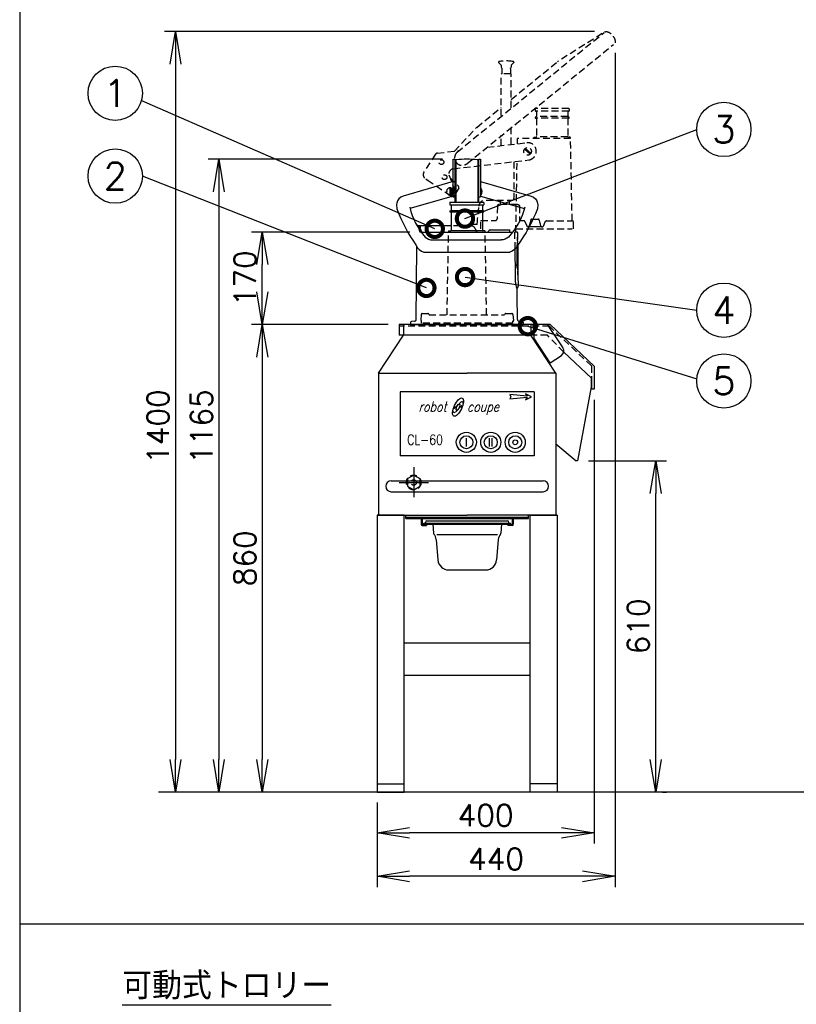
# Model space of a CAD drawing. Extents: x 460 to 8195, y 0 to 5507.
# Tile 5 of 30: x 460 to 1890, y 2756 to 4569. Entities that reach past the tile are written whole.
import ezdxf
from ezdxf.enums import TextEntityAlignment as Align

# ---------------------------------------------------------------- set-up
doc = ezdxf.new("R2010")
doc.units = 0
doc.header["$LTSCALE"] = 2
doc.header["$PDMODE"] = 3
doc.linetypes.add('CENTER', pattern=[50.8, 31.75, -6.35, 6.35, -6.35])
doc.linetypes.add('HIDDEN', pattern=[9.525, 6.35, -3.175])
doc.layers.get('0').update_dxf_attribs({"linetype": 'CONTINUOUS'})
doc.layers.get('DEFPOINTS').update_dxf_attribs({"linetype": 'CONTINUOUS'})
for name, color, linetype in [('DANMEN', 7, 'CONTINUOUS'), ('SIYOU', 7, 'CONTINUOUS'), ('SUNPOU', 7, 'CONTINUOUS'), ('WAKU', 7, 'CONTINUOUS')]:
    doc.layers.add(name, color=color, linetype=linetype)
doc.styles.add('BIKAN2', font='simplex', dxfattribs={"width": 0.8, "bigfont": 'extfont.shx'})
doc.styles.get("Standard").update_dxf_attribs({"font": 'romans.shx', "bigfont": 'extfont.shx'})
doc.dimstyles.get("Standard").update_dxf_attribs({"dimscale": 20, "dimtxt": 2, "dimasz": 3, "dimexe": 1, "dimexo": 1, "dimgap": 0.6, "dimtad": 3, "dimdec": 0, "dimzin": 0, "dimdsep": 46, "dimtxsty": 'STANDARD', "dimblk1": 'OPEN', "dimblk2": 'OPEN', "dimsah": 1, "dimcen": 1.5, "dimadec": 0, "dimazin": 0, "dimtfac": 1, "dimtdec": 0, "dimtmove": 0, "dimatfit": 0, "dimldrblk": 'DOTSMALL', "dimfxl": 1, "dimtvp": 1, "dimtolj": 1, "dimtzin": 0, "dimarcsym": 0})

# ---------------------------------------------------------------- blocks, each defined once
blk = doc.blocks.new('_OPEN')
at = {"color": 0, "linetype": 'ByBlock'}
for p, q in [((-1, 0.167), (0, 0)), ((0, 0), (-1, -0.167)), ((0, 0), (-1, 0))]:
    blk.add_line(p, q, dxfattribs=at)
blk = doc.blocks.new('*D4')
at = {"layer": 'DEFPOINTS', "color": 0}
for p in [(1487.7, 3756.9), (1631.5, 3756.9), (1624.2, 3146.9)]:
    blk.add_point(p, dxfattribs=at)
at = {"layer": 'SUNPOU', "color": 0, "lineweight": -2}
for p, q in [((1507.7, 3756.9), (1651.5, 3756.9)), ((1631.5, 3206.9), (1631.5, 3696.9)), ((1644.2, 3146.9), (1651.5, 3146.9))]:
    blk.add_line(p, q, dxfattribs=at)
at = {"layer": 'SUNPOU', "color": 0, "lineweight": -2, "xscale": 60, "yscale": 60, "zscale": 60}
for p, rotation in [((1631.5, 3756.9), 90), ((1631.5, 3146.9), 270)]:
    blk.add_blockref('_OPEN', p, dxfattribs=dict(at, rotation=rotation))
at = {"layer": 'SUNPOU', "color": 0, "insert": (1599.5, 3451.9), "char_height": 40, "attachment_point": 5, "rotation": 90}
blk.add_mtext('\\A1;610', dxfattribs=at)
blk = doc.blocks.new('_DotSmall')
at = {"color": 0, "linetype": 'ByBlock', "const_width": 0.5}
blk.add_lwpolyline([(-0.0625, 0, 1), (0.0625, 0, 1)], format="xyb", close=True, dxfattribs=at)
blk = doc.blocks.new('*D20')
at = {"layer": 'DEFPOINTS', "color": 0}
for p in [(906.9, 4177.9), (1198.6, 4177.9), (1158.9, 4007.9)]:
    blk.add_point(p, dxfattribs=at)
at = {"layer": 'SUNPOU', "color": 0, "lineweight": -2}
for p, q in [((1178.6, 4177.9), (886.9, 4177.9)), ((906.9, 4067.9), (906.9, 4117.9)), ((1138.9, 4007.9), (886.9, 4007.9))]:
    blk.add_line(p, q, dxfattribs=at)
at = {"layer": 'SUNPOU', "color": 0, "lineweight": -2, "xscale": 60, "yscale": 60, "zscale": 60}
for p, rotation in [((906.9, 4177.9), 90), ((906.9, 4007.9), 270)]:
    blk.add_blockref('_OPEN', p, dxfattribs=dict(at, rotation=rotation))
at = {"layer": 'SUNPOU', "color": 0, "insert": (874.9, 4092.9), "char_height": 40, "attachment_point": 5, "rotation": 90}
blk.add_mtext('\\A1;170', dxfattribs=at)
blk = doc.blocks.new('*D21')
at = {"layer": 'DEFPOINTS', "color": 0}
for p in [(1556.7, 4527.6), (1118.2, 3146.9), (1118.2, 2992)]:
    blk.add_point(p, dxfattribs=at)
at = {"layer": 'SUNPOU', "color": 0, "lineweight": -2}
for p, q in [((1556.7, 4507.6), (1556.7, 2972)), ((1118.2, 3126.9), (1118.2, 2972)), ((1496.7, 2992), (1178.2, 2992))]:
    blk.add_line(p, q, dxfattribs=at)
at = {"layer": 'SUNPOU', "color": 0, "lineweight": -2, "xscale": 60, "yscale": 60, "zscale": 60, "rotation": 180}
blk.add_blockref('_OPEN', (1118.2, 2992), dxfattribs=at)
at = {"layer": 'SUNPOU', "color": 0, "lineweight": -2, "xscale": 60, "yscale": 60, "zscale": 60}
blk.add_blockref('_OPEN', (1556.7, 2992), dxfattribs=at)
at = {"layer": 'SUNPOU', "color": 0, "insert": (1337.5, 3024), "char_height": 40, "attachment_point": 5}
blk.add_mtext('\\A1;440', dxfattribs=at)
blk = doc.blocks.new('*D22')
at = {"layer": 'DEFPOINTS', "color": 0}
for p in [(1158.9, 4007.9), (906.9, 3146.9), (1118.2, 3146.9)]:
    blk.add_point(p, dxfattribs=at)
at = {"layer": 'SUNPOU', "color": 0, "lineweight": -2}
for p, q in [((1138.9, 4007.9), (886.9, 4007.9)), ((906.9, 3947.9), (906.9, 3206.9)), ((1098.2, 3146.9), (886.9, 3146.9))]:
    blk.add_line(p, q, dxfattribs=at)
at = {"layer": 'SUNPOU', "color": 0, "lineweight": -2, "xscale": 60, "yscale": 60, "zscale": 60}
for p, rotation in [((906.9, 4007.9), 90), ((906.9, 3146.9), 270)]:
    blk.add_blockref('_OPEN', p, dxfattribs=dict(at, rotation=rotation))
at = {"layer": 'SUNPOU', "color": 0, "insert": (874.9, 3577.4), "char_height": 40, "attachment_point": 5, "rotation": 90}
blk.add_mtext('\\A1;860', dxfattribs=at)
blk = doc.blocks.new('*D17')
at = {"layer": 'DEFPOINTS', "color": 0}
for p in [(1258.6, 4311.9), (826.9, 3146.9), (1118.2, 3146.9)]:
    blk.add_point(p, dxfattribs=at)
at = {"layer": 'SUNPOU', "color": 0, "lineweight": -2}
for p, q in [((1238.6, 4311.9), (806.9, 4311.9)), ((826.9, 4251.9), (826.9, 3206.9)), ((1098.2, 3146.9), (806.9, 3146.9))]:
    blk.add_line(p, q, dxfattribs=at)
at = {"layer": 'SUNPOU', "color": 0, "lineweight": -2, "xscale": 60, "yscale": 60, "zscale": 60}
for p, rotation in [((826.9, 4311.9), 90), ((826.9, 3146.9), 270)]:
    blk.add_blockref('_OPEN', p, dxfattribs=dict(at, rotation=rotation))
at = {"layer": 'SUNPOU', "color": 0, "insert": (794.9, 3819.9), "char_height": 40, "attachment_point": 5, "rotation": 90}
blk.add_mtext('\\A1;1165', dxfattribs=at)
blk = doc.blocks.new('*D36')
at = {"layer": 'DEFPOINTS', "color": 0}
for p in [(1517.9, 3888.9), (1118.2, 3147.8), (1118.2, 3072)]:
    blk.add_point(p, dxfattribs=at)
at = {"layer": 'SUNPOU', "color": 0, "lineweight": -2}
for p, q in [((1517.9, 3868.9), (1517.9, 3052)), ((1118.2, 3127.8), (1118.2, 3052)), ((1457.9, 3072), (1178.2, 3072))]:
    blk.add_line(p, q, dxfattribs=at)
at = {"layer": 'SUNPOU', "color": 0, "lineweight": -2, "xscale": 60, "yscale": 60, "zscale": 60, "rotation": 180}
blk.add_blockref('_OPEN', (1118.2, 3072), dxfattribs=at)
at = {"layer": 'SUNPOU', "color": 0, "lineweight": -2, "xscale": 60, "yscale": 60, "zscale": 60}
blk.add_blockref('_OPEN', (1517.9, 3072), dxfattribs=at)
at = {"layer": 'SUNPOU', "color": 0, "insert": (1318.1, 3104), "char_height": 40, "attachment_point": 5}
blk.add_mtext('\\A1;400', dxfattribs=at)
blk = doc.blocks.new('*D37')
at = {"layer": 'DEFPOINTS', "color": 0}
for p in [(1538.5, 4546.9), (746.9, 3146.9), (903.1, 3146.9)]:
    blk.add_point(p, dxfattribs=at)
at = {"layer": 'SUNPOU', "color": 0, "lineweight": -2}
for p, q in [((1518.5, 4546.9), (726.9, 4546.9)), ((746.9, 4486.9), (746.9, 3206.9)), ((883.1, 3146.9), (726.9, 3146.9))]:
    blk.add_line(p, q, dxfattribs=at)
at = {"layer": 'SUNPOU', "color": 0, "lineweight": -2, "xscale": 60, "yscale": 60, "zscale": 60}
for p, rotation in [((746.9, 4546.9), 90), ((746.9, 3146.9), 270)]:
    blk.add_blockref('_OPEN', p, dxfattribs=dict(at, rotation=rotation))
at = {"layer": 'SUNPOU', "color": 0, "insert": (714.9, 3819.9), "char_height": 40, "attachment_point": 5, "rotation": 90}
blk.add_mtext('\\A1;1400', dxfattribs=at)

msp = doc.modelspace()

# ---------------------------------------------------------------- linework, layer by layer
at = {"color": 2}
for p, q in [((1258.6, 4311.9), (1261.6, 4311.9)), ((1258.6, 4242.8), (1258.6, 4311.9)), ((1261.6, 4311.9), (1261.6, 4232.9)), ((1263.1, 4310.3), (1263.1, 4232.9)), ((1304.1, 4310.3), (1304.1, 4232.9)), ((1305.6, 4311.9), (1308.6, 4311.9)), ((1305.6, 4232.9), (1305.6, 4311.9)), ((1308.6, 4311.9), (1308.6, 4242.8)), ((1258.6, 4244.2), (1178.6, 4221.3)), ((1257.6, 4259.1), (1258.6, 4259.1)), ((1257.6, 4245.8), (1257.6, 4259.1)), ((1257.6, 4245.8), (1258.6, 4245.8)), ((1258.6, 4242.8), (1261.6, 4242.8)), ((1305.6, 4242.8), (1308.6, 4242.8)), ((1309.6, 4259.1), (1308.6, 4259.1)), ((1309.6, 4245.8), (1308.6, 4245.8)), ((1308.6, 4244.2), (1389.9, 4221.3)), ((1309.6, 4245.8), (1309.6, 4259.1)), ((1252.1, 4231.9), (1252.1, 4228.9)), ((1253.1, 4232.9), (1314.1, 4232.9)), ((1253.1, 4227.9), (1314.1, 4227.9)), ((1254.6, 4227.9), (1254.6, 4217.9)), ((1312.6, 4227.9), (1312.6, 4217.9)), ((1315.1, 4231.9), (1315.1, 4228.9)), ((1253.1, 4216.9), (1253.6, 4216.9)), ((1253.1, 4214.9), (1314.1, 4214.9)), ((1254.6, 4217.9), (1312.6, 4217.9)), ((1254.6, 4214.9), (1254.6, 4180.9)), ((1312.6, 4214.9), (1312.6, 4180.9)), ((1314.1, 4216.9), (1313.6, 4216.9)), ((1194.5, 4189.9), (1197.5, 4189.9)), ((1195.3, 4188.2), (1196.6, 4188.2)), ((1196.8, 4188.5), (1196.6, 4189.2)), ((1196.9, 4188), (1196.8, 4188.5)), ((1196.9, 4188), (1196.9, 4188)), ((1197.7, 4187.9), (1197.6, 4185.5)), ((1254.6, 4189.4), (1197.7, 4189.4)), ((1197.7, 4189.4), (1197.7, 4187.9)), ((1200.9, 4177.9), (1366.4, 4177.9)), ((1250.6, 4179.9), (1253.6, 4179.9)), ((1250.6, 4177.9), (1317.6, 4177.9)), ((1254.6, 4180.9), (1312.6, 4180.9)), ((1316.6, 4179.9), (1313.6, 4179.9)), ((1323.7, 4177.9), (1323.7, 4179.5)), ((1326.3, 4181.9), (1362, 4181.9)), ((1363, 4177.9), (1363, 4180.9)), ((1220.1, 4163.4), (1347.1, 4163.4)), ((1377.2, 4154.1), (1377.2, 4154)), ((1377.2, 4154), (1377.6, 4115.9)), ((1190.3, 4017.1), (1191.7, 4150.8)), ((1204.4, 4141.2), (1362.8, 4141.2)), ((1373, 4100.7), (1372.5, 4146.7)), ((1375.4, 4150.6), (1375.7, 4129.3)), ((1375.7, 4129.3), (1375.8, 4118.5)), ((1377.6, 4115.9), (1377.8, 4088.8)), ((1373.1, 4085.8), (1373, 4100.7)), ((1376.3, 4111.8), (1377.2, 4106)), ((1377.5, 4104), (1377.2, 4106)), ((1377.7, 4099.4), (1377.9, 4078.3)), ((1374.9, 4074.9), (1376.6, 4074.9)), ((1376.4, 4061.4), (1376.3, 4074.9)), ((1376.9, 4017.1), (1376.4, 4061.4)), ((1377.2, 4075.2), (1377.5, 4075.7)), ((1158.9, 4007.9), (1158.9, 3987.9)), ((1436.9, 4007.9), (1158.9, 4007.9)), ((1166.7, 4007.9), (1166.7, 3987.9)), ((1179.9, 4011.5), (1179.8, 4007.9)), ((1179.8, 4007.9), (1387.4, 4007.9)), ((1186.9, 4013.6), (1181.8, 4013.5)), ((1380.3, 4013.6), (1385.3, 4013.5)), ((1387.3, 4011.5), (1387.4, 4007.9)), ((1401.7, 4007.9), (1401.7, 3987.9)), ((1406.7, 4007.9), (1406.7, 3982.9)), ((1407, 3987.9), (1407, 4007.9)), ((1460.7, 3964.5), (1432.2, 4007.9)), ((1517.9, 3930.9), (1436.9, 4007.9)), ((1120.7, 3917.9), (1166.7, 3987.9)), ((1407, 3987.9), (1158.9, 3987.9)), ((1406.7, 3987.9), (1284.2, 3987.9)), ((1447.7, 3917.9), (1401.7, 3987.9)), ((1409, 3987.9), (1407, 3987.9)), ((1436.9, 3937), (1406.7, 3982.9)), ((1512.9, 3909.1), (1462.1, 3957)), ((1436.9, 3937), (1457.8, 3950.7)), ((1120.7, 3917.9), (1120.7, 3656.9)), ((1120.7, 3917.9), (1284.2, 3917.9)), ((1447.7, 3917.9), (1284.2, 3917.9)), ((1447.7, 3917.9), (1447.7, 3656.9)), ((1517.9, 3930.9), (1517.9, 3888.9)), ((1512.7, 3908.7), (1512.7, 3893)), ((1512.9, 3909.1), (1512.9, 3888.9)), ((1160.7, 3883.9), (1160.7, 3765.9)), ((1407.7, 3883.9), (1160.7, 3883.9)), ((1391.8, 3880.3), (1394.8, 3875.6)), ((1402.8, 3874.8), (1391.8, 3880.3)), ((1407.7, 3883.9), (1407.7, 3765.9)), ((1512.7, 3893), (1487.7, 3756.9)), ((1517.9, 3888.9), (1512.9, 3888.9)), ((1261, 3853.6), (1272.3, 3864.9)), ((1272.3, 3864.9), (1272.4, 3865)), ((1394.8, 3875.6), (1362.8, 3878.8)), ((1362.8, 3878.8), (1364.8, 3874.8)), ((1364.8, 3874.8), (1362.8, 3870.8)), ((1362.8, 3870.8), (1394.8, 3874)), ((1391.8, 3869.3), (1402.8, 3874.8)), ((1394.8, 3874), (1391.8, 3869.3)), ((1262.4, 3846.4), (1273.8, 3857.8)), ((1262.4, 3846.4), (1262.4, 3846.4)), ((1282.7, 3783.2), (1282.7, 3798.7)), ((1325.3, 3783.2), (1325.3, 3798.7)), ((1330.2, 3783.2), (1330.2, 3798.7)), ((1447.7, 3787.9), (1484.7, 3756.9)), ((1407.7, 3765.9), (1160.7, 3765.9)), ((1487.7, 3756.9), (1484.7, 3756.9)), ((1144.2, 3719.9), (1424.2, 3719.9)), ((1144.2, 3699.9), (1424.2, 3699.9)), ((1168.2, 3656.9), (1118.2, 3656.9)), ((1118.2, 3656.9), (1284.2, 3656.9)), ((1118.2, 3656.9), (1118.2, 3146.9)), ((1168.2, 3146.9), (1168.2, 3656.9)), ((1171.2, 3650.9), (1171.2, 3656.9)), ((1171.2, 3652.9), (1397.2, 3652.9)), ((1171.2, 3650.9), (1397.2, 3650.9)), ((1199.2, 3650.9), (1199.2, 3639.9)), ((1201.2, 3650.9), (1201.2, 3640.4)), ((1207.2, 3641.9), (1207.2, 3643.4)), ((1210.2, 3646.4), (1358.2, 3646.4)), ((1450.2, 3656.9), (1284.2, 3656.9)), ((1361.2, 3641.9), (1361.2, 3643.4)), ((1367.2, 3650.9), (1367.2, 3640.4)), ((1369.2, 3650.9), (1369.2, 3639.9)), ((1397.2, 3650.9), (1397.2, 3656.9)), ((1400.2, 3656.9), (1450.2, 3656.9)), ((1400.2, 3146.9), (1400.2, 3656.9)), ((1450.2, 3656.9), (1450.2, 3146.9)), ((1201.2, 3637.9), (1209.2, 3637.9)), ((1201.7, 3639.9), (1366.7, 3639.9)), ((1204.2, 3639.9), (1204.2, 3641.9)), ((1204.2, 3641.9), (1364.2, 3641.9)), ((1209.2, 3639.9), (1209.2, 3637.9)), ((1221.2, 3639.9), (1222.1, 3623.7)), ((1347.2, 3639.9), (1346.4, 3623.7)), ((1359.2, 3639.9), (1359.2, 3637.9)), ((1367.2, 3637.9), (1359.2, 3637.9)), ((1364.2, 3639.9), (1364.2, 3641.9)), ((1227.2, 3611.7), (1230.3, 3574.3)), ((1228.5, 3620.9), (1340, 3620.9)), ((1341.3, 3611.7), (1338.2, 3574.3)), ((1250.2, 3555.9), (1318.3, 3555.9)), ((1168.2, 3421.9), (1400.2, 3421.9)), ((1168.2, 3361.9), (1400.2, 3361.9)), ((1118.2, 3161.9), (1168.2, 3161.9)), ((1450.2, 3161.9), (1400.2, 3161.9)), ((2684.2, 3146.9), (715.8, 3146.9)), ((1118.2, 3146.9), (1168.2, 3146.9)), ((1450.2, 3146.9), (1400.2, 3146.9))]:
    msp.add_line(p, q, dxfattribs=at)
for points in [[(1258.6, 4271), (1166.2, 4244.2, 0.294501), (1154.7, 4231.2, 0.107387), (1154.9, 4220.5, 0.068537), (1190.5, 4153.3, 0.249424), (1204.4, 4141.2)], [(1308.6, 4271), (1402.3, 4244.2, -0.294501), (1413.8, 4231.2, -0.107387), (1413.5, 4220.5, -0.067982), (1376.7, 4153.3, -0.249424), (1362.8, 4141.2)], [(1178.3, 4223.5, 0.122221), (1206.9, 4168.8, 0.184039), (1220.1, 4163.4, 0.184039)], [(1390.2, 4223.5, -0.121015), (1360.3, 4168.8, -0.184039), (1347.1, 4163.4, -0.184039)]]:
    msp.add_lwpolyline(points, format="xyb", dxfattribs=at)
for points in [[(1196.6, 4189.2), (1196.3, 4189.6), (1195.9, 4189.9), (1195.8, 4189.9)], [(1200.2, 4179), (1199.3, 4181), (1197.9, 4184.7), (1196.9, 4188)], [(1200.9, 4177.9), (1200.9, 4177.9), (1200.8, 4178)], [(1324.5, 4181), (1324.2, 4180.7), (1323.9, 4180.3), (1323.8, 4179.9), (1323.7, 4179.5)], [(1325.7, 4181.8), (1325.3, 4181.6), (1324.5, 4181)], [(1326.3, 4181.9), (1326.1, 4181.9), (1325.7, 4181.8)], [(1376.3, 4111.8), (1376.1, 4113.7), (1375.9, 4116.3), (1375.8, 4118.5)], [(1377.7, 4099.4), (1377.7, 4101.5), (1377.5, 4104)], [(1376.6, 4074.9), (1376.8, 4075), (1377.2, 4075.2)], [(1377.5, 4075.7), (1377.7, 4076.4), (1377.9, 4077.3), (1378, 4078.4)]]:
    msp.add_lwpolyline(points, dxfattribs=at)
for centre, radius in [((1282.7, 3790.9), 18.5), ((1327.7, 3790.9), 18.5), ((1372.7, 3790.9), 18.5), ((1282.7, 3790.9), 12), ((1327.7, 3790.9), 12), ((1372.7, 3790.9), 12), ((1372.7, 3790.9), 4.43)]:
    msp.add_circle(centre, radius, dxfattribs=at)
for centre, radius, start, end in [((1264.1, 4310.3), 1, 116.6166, 180), ((1283.6, 4034.7), 277.2, 85.874, 94.126), ((1303.1, 4310.3), 1, 360, 63.3834), ((1267.6, 4252.5), 12.1, 146.5255, 213.4745), ((1299.5, 4252.5), 12.1, 326.5255, 33.4745), ((1253.1, 4231.9), 1, 90, 180), ((1253.1, 4228.9), 1, 180, 270), ((1314.1, 4231.9), 1, 0, 90), ((1314.1, 4228.9), 1, 270, 0), ((1253.1, 4215.9), 1, 90, 180), ((1253.1, 4215.9), 1, 180, 270), ((1253.6, 4217.9), 1, 270, 0), ((1313.6, 4217.9), 1, 180, 270), ((1314.1, 4215.9), 1, 0, 90), ((1314.1, 4215.9), 1, 270, 0), ((1238.9, 4198.7), 43.6, 193.8668, 194.3759), ((1250.6, 4178.9), 1, 90, 180), ((1250.6, 4178.9), 1, 180, 270), ((1253.6, 4180.9), 1, 270, 0), ((1313.6, 4180.9), 1, 180, 270), ((1316.6, 4178.9), 1, 0, 90), ((1316.6, 4178.9), 1, 270, 0), ((1362, 4180.9), 1, 0, 90), ((1405.5, 4085.5), 32.3, 179.4404, 199.1222), ((1181.9, 4011.5), 2, 91.6579, 178.5), ((1186.8, 4017.1), 3.5, 271.6579, 359.35), ((1380.4, 4017.1), 3.5, 180.65, 268.3421), ((1385.3, 4011.5), 2, 1.5, 88.3421), ((1452.3, 3959), 10, 303.3106, 33.3106), ((1274.2, 3862.9), 2.77, 347.4061, 131.1095), ((1260.5, 3848.5), 2.77, 167.4061, 311.1095), ((1265.9, 3855.3), 5.82, 158.1927, 195.6994), ((1260.7, 3853.8), 0.369, 195.6994, 315), ((1274, 3857.6), 0.369, 15.7826, 135), ((1268.8, 3856.1), 5.82, 338.1927, 15.7826), ((1144.2, 3709.9), 10, 90, 270), ((1424.2, 3709.9), 10, 270, 90), ((1210.2, 3643.4), 3, 90, 180), ((1358.2, 3643.4), 3, 0, 90), ((1201.2, 3639.9), 2, 180, 270), ((1201.7, 3640.4), 0.5, 180, 270), ((1366.7, 3640.4), 0.5, 270, 0), ((1367.2, 3639.9), 2, 270, 0), ((1225.1, 3623.8), 3, 183.0128, 217.6219), ((1204.7, 3608.1), 22.8, 9.1993, 37.6219), ((1363.8, 3608.1), 22.8, 142.3781, 170.8007), ((1343.4, 3623.8), 3, 322.3781, 356.9872), ((1250.2, 3575.9), 20, 184.7152, 270), ((1318.3, 3575.9), 20, 270, 355.2848)]:
    msp.add_arc(centre, radius, start, end, dxfattribs=at)
for major_axis in [(-7.8, -16.7), (-2.6, -5.57)]:
    msp.add_ellipse((1267.4, 3855.7), major_axis=major_axis, ratio=0.376667, dxfattribs=at)
for points, knots in [([(1195.7, 4189.9), (1195.8, 4189.9), (1196, 4189.8), (1196.3, 4189.2), (1196.4, 4188.7), (1196.6, 4188.2)], [0, 0, 0, 0, 0.113123, 0.310462, 1, 1, 1, 1]), ([(1196.1, 4189.8), (1196.1, 4189.8), (1196.1, 4189.8), (1196.1, 4189.9), (1196.1, 4189.9)], [0, 0, 0, 0, 0.74432, 1, 1, 1, 1]), ([(1196.9, 4188), (1196.9, 4188.1), (1196.8, 4188.2), (1196.6, 4188.2), (1196.6, 4188.2)], [0, 0, 0, 0, 0.724339, 1, 1, 1, 1]), ([(1196.7, 4187.9), (1196.8, 4187.1), (1197.5, 4184.9), (1198.3, 4182.7), (1198.9, 4181.2)], [0, 0, 0, 0, 0.2425662, 0.7204304, 0.7204304, 0.7204304, 0.7204304]), ([(1197.5, 4189.9), (1197.6, 4189.9), (1197.7, 4189.7), (1197.7, 4189.6), (1197.7, 4189.4)], [0, 0, 0, 0, 0.275624, 1, 1, 1, 1]), ([(1303.9, 4177.9), (1303.9, 4177.9), (1303.9, 4177.9), (1303.9, 4177.9), (1303.9, 4177.9)], [0, 0, 0, 0, 0.489022, 1, 1, 1, 1])]:
    msp.add_open_spline(points, degree=3, knots=knots, dxfattribs=at)
msp.add_open_spline([(1200.9, 4177.9), (1200.9, 4177.9), (1200.8, 4177.9), (1200.8, 4178)], degree=3, dxfattribs=at)
at = {"layer": 'DANMEN', "color": 4, "linetype": 'HIDDEN'}
for p, q in [((1265.9, 4325.2), (1536.3, 4545.1)), ((1532.9, 4543.4), (1450.6, 4491.5)), ((1283.6, 4303.5), (1554, 4523.4)), ((1342, 4490.9), (1342, 4490.3)), ((1342, 4490.9), (1342, 4490.3)), ((1342.1, 4490.1), (1346.9, 4485.3)), ((1342.1, 4490.1), (1346.9, 4485.3)), ((1347, 4485), (1347, 4481.2)), ((1347, 4485), (1347, 4481.2)), ((1347, 4481.2), (1347.3, 4480.2)), ((1347, 4481.2), (1347.3, 4480.2)), ((1347.3, 4480.2), (1347.7, 4480.2)), ((1347.3, 4480.2), (1347.7, 4480.2)), ((1348, 4479.2), (1348, 4469.4)), ((1348, 4479.2), (1348, 4469.4)), ((1364, 4479.2), (1364, 4469.4)), ((1364, 4479.2), (1364, 4469.4)), ((1364.4, 4480.2), (1364.8, 4480.2)), ((1364.4, 4480.2), (1364.8, 4480.2)), ((1365, 4481.2), (1364.8, 4480.2)), ((1365, 4481.2), (1364.8, 4480.2)), ((1365, 4422), (1450.4, 4491.3)), ((1365, 4485), (1365, 4481.2)), ((1365, 4485), (1365, 4481.2)), ((1370, 4490.1), (1365.2, 4485.3)), ((1370, 4490.1), (1365.2, 4485.3)), ((1370, 4490.9), (1370, 4490.3)), ((1370, 4490.9), (1370, 4490.3)), ((1347.5, 4468.9), (1347, 4468.4)), ((1347.5, 4468.9), (1347, 4468.4)), ((1347, 4392.2), (1347, 4468.4)), ((1347, 4392.2), (1347, 4468.4)), ((1364.5, 4468.9), (1347.5, 4468.9)), ((1364.5, 4468.9), (1347.5, 4468.9)), ((1364.5, 4468.9), (1365, 4468.4)), ((1364.5, 4468.9), (1365, 4468.4)), ((1365, 4406.8), (1365, 4468.4)), ((1365, 4406.8), (1365, 4468.4)), ((1301.9, 4370.7), (1347, 4407.4)), ((1471.2, 4405.4), (1410.2, 4405.4)), ((1471.2, 4405.4), (1410.2, 4405.4)), ((1409.2, 4404.4), (1409.2, 4401.4)), ((1409.2, 4404.4), (1409.2, 4401.4)), ((1471.2, 4400.4), (1410.2, 4400.4)), ((1471.2, 4400.4), (1410.2, 4400.4)), ((1410.2, 4389.4), (1410.7, 4389.4)), ((1410.2, 4389.4), (1410.7, 4389.4)), ((1471.2, 4387.4), (1410.2, 4387.4)), ((1471.2, 4387.4), (1410.2, 4387.4)), ((1411.7, 4400.4), (1411.7, 4390.4)), ((1411.7, 4400.4), (1411.7, 4390.4)), ((1469.7, 4390.4), (1411.7, 4390.4)), ((1469.7, 4390.4), (1411.7, 4390.4)), ((1411.7, 4387.4), (1411.7, 4353.4)), ((1411.7, 4387.4), (1411.7, 4353.4)), ((1469.7, 4400.4), (1469.7, 4390.4)), ((1469.7, 4400.4), (1469.7, 4390.4)), ((1469.7, 4387.4), (1469.7, 4353.4)), ((1469.7, 4387.4), (1469.7, 4353.4)), ((1471.2, 4389.4), (1470.7, 4389.4)), ((1471.2, 4389.4), (1470.7, 4389.4)), ((1472.2, 4404.4), (1472.2, 4401.4)), ((1472.2, 4404.4), (1472.2, 4401.4)), ((1260.7, 4326.8), (1301.6, 4370.4)), ((1365, 4339), (1365, 4370.7)), ((1365, 4339), (1365, 4370.7)), ((1347, 4336.9), (1347, 4356.1)), ((1347, 4336.9), (1347, 4356.1)), ((1376.8, 4340.4), (1377, 4350.4)), ((1376.8, 4340.4), (1377, 4350.4)), ((1474.7, 4350.4), (1377, 4350.4)), ((1474.7, 4350.4), (1377, 4350.4)), ((1407.7, 4352.4), (1410.7, 4352.4)), ((1407.7, 4352.4), (1410.7, 4352.4)), ((1469.7, 4353.4), (1411.7, 4353.4)), ((1469.7, 4353.4), (1411.7, 4353.4)), ((1473.7, 4352.4), (1470.7, 4352.4)), ((1473.7, 4352.4), (1470.7, 4352.4)), ((1477.5, 4198.7), (1474.7, 4350.4)), ((1477.5, 4198.7), (1474.7, 4350.4)), ((1321, 4333.9), (1393.9, 4342.4)), ((1225.9, 4321.2), (1204.9, 4289.2)), ((1229.1, 4323.1), (1269.1, 4327.8)), ((1400, 4321.1), (1389.7, 4330.4)), ((1401.3, 4322.6), (1391.1, 4331.9)), ((1258.6, 4294.4), (1397.6, 4310.6)), ((1370.2, 4307.4), (1370.2, 4239.8)), ((1373.8, 4177.9), (1376.2, 4308.1)), ((1250.5, 4283.4), (1260.9, 4256.2)), ((1212.2, 4272.5), (1207.8, 4275.4)), ((1253.3, 4244.4), (1212.2, 4272.5)), ((1252.8, 4247.6), (1253, 4259.2)), ((1254.7, 4259.2), (1254.5, 4247.6)), ((1319.6, 4236.8), (1367.2, 4236.8)), ((1339.9, 4225.5), (1339.3, 4202.3)), ((1376.6, 4228.9), (1343.4, 4228.9)), ((1345.4, 4228.9), (1345.4, 4236.8)), ((1362.4, 4228.9), (1362.4, 4236.8)), ((1290.8, 4189.4), (1254.6, 4189.4)), ((1302.7, 4191.8), (1283.7, 4191.8)), ((1309.2, 4183.9), (1309.4, 4198.7)), ((1309.6, 4198.9), (1335.9, 4198.9)), ((1380.8, 4198.9), (1387.7, 4198.9)), ((1390.5, 4197.1), (1393.8, 4189.5)), ((1397.6, 4187.4), (1397, 4187.4)), ((1404, 4187.4), (1397.6, 4187.4)), ((1401.2, 4200), (1398.2, 4189.2)), ((1403.1, 4201.4), (1403.4, 4201.4)), ((1403.4, 4201.4), (1415.2, 4201.4)), ((1414.7, 4187.4), (1404, 4187.4)), ((1421.3, 4187.4), (1414.7, 4187.4)), ((1421.3, 4187.4), (1420.2, 4188.6)), ((1421.3, 4187.4), (1421.7, 4187.4)), ((1430.3, 4198.7), (1479.9, 4198.7)), ((1480.2, 4183.9), (1479.9, 4198.7)), ((1247.2, 4025.4), (1249.9, 4176.9)), ((1320, 4025.4), (1317.3, 4176.9)), ((1371.1, 4177.9), (1372.1, 4177.9)), ((1372.5, 4146.7), (1372.1, 4177.9)), ((1375.9, 4177.9), (1372.1, 4177.9)), ((1373.9, 4183.9), (1477.8, 4183.9)), ((1376.9, 4176.9), (1377.2, 4154)), ((1376.6, 4161.9), (1375.4, 4152.4)), ((1375.4, 4152.4), (1375.4, 4150.6)), ((1199.6, 4026), (1199.1, 4014.9)), ((1201.6, 4027.9), (1211.8, 4027.9)), ((1213.7, 4026.5), (1214, 4025.4)), ((1214, 4025.4), (1353.2, 4025.4)), ((1353.5, 4026.5), (1353.2, 4025.4)), ((1355.4, 4027.9), (1366.5, 4027.9)), ((1368.5, 4026.1), (1369.5, 4015.2)), ((1199.9, 4010.4), (1200, 4013.9)), ((1367.8, 4010.4), (1199.9, 4010.4)), ((1369.1, 4013.9), (1367.7, 4013.9)), ((1367.7, 4013.9), (1367.8, 4010.4))]:
    msp.add_line(p, q, dxfattribs=at)
at = {"layer": 'DANMEN', "color": 2, "linetype": 'HIDDEN'}
for p, q in [((1435.6, 4004.7), (1158.9, 4004.7)), ((1431.9, 3987.9), (1407, 3987.9)), ((1462.1, 3957), (1431.9, 3987.9)), ((1512.9, 3931.4), (1435.6, 4004.7)), ((1512.9, 3931.4), (1512.9, 3909.1))]:
    msp.add_line(p, q, dxfattribs=at)
at = {"layer": 'DANMEN', "color": 2, "linetype": 'CENTER'}
for p, q in [((1185.7, 3745), (1185.7, 3689.9)), ((1158.7, 3716.9), (1212.8, 3716.9))]:
    msp.add_line(p, q, dxfattribs=at)
at = {"layer": 'DANMEN', "color": 4, "linetype": 'HIDDEN'}
msp.add_lwpolyline([(1252.5, 4278.2), (1268.3, 4262.1, -0.290761), (1268.9, 4258.9), (1260.3, 4245.7)], format="xyb", dxfattribs=at)
for points in [[(1403.1, 4201.4), (1402.7, 4201.4), (1402.3, 4201.3), (1402, 4201.1), (1401.7, 4200.9), (1401.4, 4200.6), (1401.3, 4200.3), (1401.1, 4200)], [(1420, 4189), (1419, 4192.7), (1418, 4196.3), (1417.1, 4199.9)], [(1420.2, 4188.6), (1420.1, 4188.7), (1420, 4188.9), (1420, 4189)], [(1376.6, 4161.9), (1376.8, 4163.9), (1377, 4166.4), (1377, 4168.5)], [(1213.7, 4026.5), (1213.6, 4026.8), (1213.4, 4027.1), (1213.1, 4027.4), (1212.8, 4027.6), (1212.5, 4027.8), (1212.1, 4027.9), (1211.8, 4027.9)], [(1355.4, 4027.9), (1355.1, 4027.9), (1354.7, 4027.8), (1354.4, 4027.6), (1354.1, 4027.4), (1353.8, 4027.1), (1353.6, 4026.8), (1353.5, 4026.5)]]:
    msp.add_lwpolyline(points, dxfattribs=at)
at = {"layer": 'DANMEN', "color": 2, "linetype": 'HIDDEN'}
msp.add_lwpolyline([(1185.7, 3730.4), (1174, 3723.7), (1174, 3710.2), (1185.7, 3703.4), (1197.4, 3710.2), (1197.4, 3723.7)], close=True, dxfattribs=at)
at = {"layer": 'DANMEN', "color": 4, "linetype": 'HIDDEN'}
for centre, radius in [((1395.5, 4326.5), 7), ((1236.7, 4306.7), 4.5), ((1242.4, 4279), 4.5), ((1253.7, 4253.4), 6.72)]:
    msp.add_circle(centre, radius, dxfattribs=at)
at = {"layer": 'DANMEN', "color": 2, "linetype": 'HIDDEN'}
for radius in [13.5, 5]:
    msp.add_circle((1185.7, 3716.9), radius, dxfattribs=at)
at = {"layer": 'DANMEN', "color": 4, "linetype": 'HIDDEN'}
for centre, radius, start, end in [((1343, 4490.9), 1, 99.4715, 180), ((1343, 4490.9), 1, 99.4715, 180), ((1342.2, 4490.3), 0.2, 180, 225), ((1342.2, 4490.3), 0.2, 180, 225), ((1356, 4412.9), 80, 80.5285, 99.4715), ((1356, 4412.9), 80, 80.5285, 99.4715), ((1346.6, 4485), 0.4, 0, 45), ((1346.6, 4485), 0.4, 360, 45), ((1503, 4496.9), 155.9, 186.2825, 186.5043), ((1503, 4496.9), 155.9, 186.2825, 186.5043), ((1209.1, 4496.9), 155.9, 353.4957, 353.7175), ((1209.1, 4496.9), 155.9, 353.4957, 353.7175), ((1365.4, 4485), 0.4, 135, 180), ((1365.4, 4485), 0.4, 135, 180), ((1369, 4490.9), 1, 0, 80.5285), ((1369, 4490.9), 1, 360, 80.5285), ((1369.8, 4490.3), 0.2, 315, 0), ((1369.8, 4490.3), 0.2, 315, 360), ((1410.2, 4404.4), 1, 90, 180), ((1410.2, 4404.4), 1, 90, 180), ((1471.2, 4404.4), 1, 0, 90), ((1471.2, 4404.4), 1, 360, 90), ((1410.2, 4401.4), 1, 180, 270), ((1410.2, 4401.4), 1, 180, 270), ((1410.2, 4388.4), 1, 90, 180), ((1410.2, 4388.4), 1, 90, 180), ((1410.2, 4388.4), 1, 180, 270), ((1410.2, 4388.4), 1, 180, 270), ((1410.7, 4390.4), 1, 270, 0), ((1410.7, 4390.4), 1, 270, 360), ((1470.7, 4390.4), 1, 180, 270), ((1470.7, 4390.4), 1, 180, 270), ((1471.2, 4401.4), 1, 270, 0), ((1471.2, 4401.4), 1, 270, 360), ((1471.2, 4388.4), 1, 0, 90), ((1471.2, 4388.4), 1, 360, 90), ((1471.2, 4388.4), 1, 270, 0), ((1471.2, 4388.4), 1, 270, 360), ((1407.7, 4351.4), 1, 90, 180), ((1407.7, 4351.4), 1, 90, 180), ((1407.7, 4351.4), 1, 180, 270), ((1407.7, 4351.4), 1, 180, 270), ((1410.7, 4353.4), 1, 270, 0), ((1410.7, 4353.4), 1, 270, 360), ((1470.7, 4353.4), 1, 180, 270), ((1470.7, 4353.4), 1, 180, 270), ((1473.7, 4351.4), 1, 0, 90), ((1473.7, 4351.4), 1, 360, 90), ((1473.7, 4351.4), 1, 270, 0), ((1473.7, 4351.4), 1, 270, 360), ((1395.5, 4326.5), 16, 277.4061, 95.935), ((1229.9, 4318.3), 4.91, 93.8897, 149.5104), ((1275.1, 4314.6), 14, 130.9104, 307.2493), ((1213.3, 4283.7), 10, 146.6706, 236.6706), ((1260, 4284.8), 9.62, 98.2261, 188.2829), ((1214.5, 4282.9), 9.99, 233.979, 236.6691), ((1253.7, 4253.4), 7.72, 235.059, 21.0499), ((1253.7, 4253.4), 5.89, 260.5936, 277.6865), ((1253.7, 4253.4), 5.89, 80.5936, 97.6865), ((1256.1, 4248.5), 5, 235.6371, 326.6706), ((1343.4, 4225.4), 3.5, 90, 178.5), ((1367.2, 4239.8), 3, 270, 360), ((1367.4, 4225.4), 13.3, 0.3788, 2.7898), ((1309.6, 4198.7), 0.2, 90, 179), ((1316.3, 4198.7), 0.2, 90, 179), ((1335.8, 4202.4), 3.5, 270.7854, 358.5), ((1387.7, 4195.9), 3, 23.4986, 90), ((1397, 4190.9), 3.5, 203.4946, 270.0017), ((1398.2, 4189.2), 0.0241, 164.64, 168.4804), ((1415.2, 4199.4), 2, 14.7731, 89.9988), ((-90.3, 4798), 1632.9, 338.1178, 338.4046), ((1430.3, 4196.4), 2.38, 91.3298, 106.6091), ((1430.3, 4196.4), 2.38, 106.6076, 108.0356), ((1430.3, 4196.4), 2.31, 89.9966, 91.2605), ((1250.9, 4176.9), 1, 90, 179), ((-743.8, 3188.4), 2272.7, 25.8096, 25.9849), ((1316.3, 4176.9), 1, 1, 90), ((1375.9, 4176.9), 1, 0.6068, 90), ((1366.5, 4025.9), 2, 5.1606, 89.9966), ((1367.7, 4015), 1.75, 323.6042, 7.5649)]:
    msp.add_arc(centre, radius, start, end, dxfattribs=at)
at = {"layer": 'DANMEN', "color": 2}
for centre, start, end in [((1452.3, 4489), 122.6594, 129.0798), ((1303.8, 4368.4), 129.0798, 136.8852)]:
    msp.add_arc(centre, 3, start, end, dxfattribs=at)
at = {"layer": 'DANMEN', "color": 4, "linetype": 'HIDDEN', "extrusion": (0, 0, -1)}
msp.add_ellipse((1546.2, 4535.1), major_axis=(8.8, -10.9), ratio=0.533855, start_param=3.141593, end_param=6.283185, dxfattribs=at)
at = {"layer": 'DANMEN', "color": 4, "linetype": 'HIDDEN'}
for points, knots in [([(1348, 4479.8), (1348, 4479.9), (1347.9, 4480), (1347.8, 4480.1), (1347.7, 4480.2), (1347.7, 4480.2)], [0, 0, 0, 0, 0.384861, 0.683067, 1, 1, 1, 1]), ([(1348, 4479.8), (1348, 4479.9), (1347.9, 4480), (1347.8, 4480.1), (1347.7, 4480.2), (1347.7, 4480.2)], [0, 0, 0, 0, 0.384861, 0.683067, 1, 1, 1, 1]), ([(1364.1, 4479.8), (1364.1, 4479.9), (1364.2, 4480), (1364.2, 4480.1), (1364.3, 4480.2), (1364.4, 4480.2)], [0, 0, 0, 0, 0.384861, 0.683067, 1, 1, 1, 1]), ([(1364.1, 4479.8), (1364.1, 4479.9), (1364.2, 4480), (1364.2, 4480.1), (1364.3, 4480.2), (1364.4, 4480.2)], [0, 0, 0, 0, 0.384861, 0.683067, 1, 1, 1, 1]), ([(1348, 4469.4), (1348, 4469.4), (1348.1, 4469.2), (1348.2, 4469.1), (1348.3, 4468.9)], [0, 0, 0, 0, 0.258506, 1, 1, 1, 1]), ([(1348, 4469.4), (1348, 4469.4), (1348.1, 4469.2), (1348.2, 4469.1), (1348.3, 4468.9)], [0, 0, 0, 0, 0.258506, 1, 1, 1, 1]), ([(1364, 4469.4), (1364, 4469.4), (1363.9, 4469.2), (1363.9, 4469.1), (1363.8, 4468.9)], [0, 0, 0, 0, 0.258506, 1, 1, 1, 1]), ([(1364, 4469.4), (1364, 4469.4), (1363.9, 4469.2), (1363.9, 4469.1), (1363.8, 4468.9)], [0, 0, 0, 0, 0.258506, 1, 1, 1, 1]), ([(1306.1, 4225.6), (1306.2, 4226.5), (1306.6, 4228.1), (1307.8, 4231.3), (1310.3, 4234.8), (1314.6, 4236.8), (1317.2, 4236.8), (1319.6, 4236.8)], [0, 0, 0, 0, 0.127531, 0.254637, 0.505956, 0.754114, 1, 1, 1, 1]), ([(1376.6, 4228.9), (1377, 4228.9), (1378.7, 4228.6), (1380.4, 4227.4), (1380.7, 4226.1)], [0, 0, 0, 0, 0.234051, 1, 1, 1, 1]), ([(1299.2, 4184.2), (1298.4, 4185.7), (1296, 4188.5), (1292.5, 4189.4), (1290.8, 4189.4)], [0, 0, 0, 0, 0.499859, 1, 1, 1, 1]), ([(1397.6, 4187.4), (1398.2, 4189.1), (1398.2, 4189.1), (1398.2, 4189.2), (1398.2, 4189.2)], [0, 0, 0, 0, 0.622238, 1, 1, 1, 1]), ([(1401.1, 4200), (1401.1, 4200), (1401.2, 4200), (1401.2, 4200), (1401.2, 4200)], [0, 0, 0, 0, 0.253132, 1, 1, 1, 1]), ([(1421.7, 4187.4), (1422.4, 4187.2), (1423.8, 4187.7), (1424.7, 4188.8), (1424.9, 4189.5)], [0, 0, 0, 0, 0.493781, 1, 1, 1, 1]), ([(1428.3, 4197.7), (1428.4, 4197.8), (1428.7, 4198.2), (1429.2, 4198.5), (1429.6, 4198.6)], [0, 0, 0, 0, 0.25636, 1, 1, 1, 1]), ([(1201.6, 4027.9), (1201.3, 4027.9), (1200.8, 4027.8), (1200.1, 4027.4), (1199.7, 4026.8), (1199.6, 4026.3), (1199.6, 4026)], [0, 0, 0, 0, 0.249398, 0.499139, 0.749375, 1, 1, 1, 1]), ([(1199.1, 4014.9), (1199.1, 4014.9), (1199.1, 4014.9), (1199.1, 4014.9), (1199.2, 4014.8), (1199.2, 4014.8), (1199.3, 4014.7), (1199.4, 4014.6), (1199.4, 4014.6)], [0, 0, 0, 0, 0.043489, 0.122889, 0.232353, 0.365044, 0.673597, 1, 1, 1, 1]), ([(1199.4, 4014.6), (1199.4, 4014.5), (1199.6, 4014.3), (1199.8, 4014.1), (1199.9, 4013.9)], [0, 0, 0, 0, 0.212159, 1, 1, 1, 1])]:
    msp.add_open_spline(points, degree=3, knots=knots, dxfattribs=at)
for points in [[(1302.7, 4191.8), (1303.4, 4203.1), (1304.5, 4214.4), (1306.1, 4225.6)], [(1380.7, 4225.5), (1380.7, 4216.7), (1380.8, 4207.8), (1380.8, 4198.9)], [(1310.1, 4198.9), (1310.1, 4198.9), (1310, 4198.8), (1309.9, 4198.7)], [(1316.8, 4198.9), (1316.7, 4198.9), (1316.7, 4198.9), (1316.6, 4198.8)], [(1316.6, 4198.8), (1316.6, 4198.8), (1316.6, 4198.8), (1316.6, 4198.7)], [(1427.9, 4197.1), (1428, 4197.3), (1428.2, 4197.5), (1428.3, 4197.7)]]:
    msp.add_open_spline(points, degree=3, dxfattribs=at)
at = {"layer": 'DEFPOINTS', "color": 5}
for p, q in [((1192.2, 4189.4), (1192.8, 4189.4)), ((1198.3, 4178.8), (1200, 4178.8))]:
    msp.add_line(p, q, dxfattribs=at)
msp.add_arc((1192.7, 4189.4), 0.5, 90, 179.35, dxfattribs=at)
for points in [[(1192.9, 4189.7), (1192.8, 4189.6), (1192.8, 4189.5), (1192.8, 4189.4)], [(1193.3, 4189.9), (1193.1, 4189.9), (1193, 4189.8), (1192.9, 4189.7)], [(1197.7, 4178.8), (1197.4, 4178.8), (1197.1, 4178.6), (1197.1, 4178.4)], [(1200.3, 4178.3), (1200.2, 4178.4), (1200.1, 4178.6), (1200, 4178.8)]]:
    msp.add_open_spline(points, degree=3, dxfattribs=at)
for points, knots in [([(1192.8, 4189.4), (1192.9, 4189.4), (1193, 4189.3), (1193.3, 4188.8), (1193.5, 4188.2), (1193.6, 4187.8)], [0, 0, 0, 0, 0.110992, 0.307761, 1, 1, 1, 1]), ([(1193.4, 4189.9), (1193.4, 4189.9), (1193.5, 4189.9), (1193.5, 4189.8), (1193.6, 4189.7)], [0.1741468, 0.1741468, 0.1741468, 0.1741468, 0.1936098, 1, 1, 1, 1]), ([(1193.6, 4189.7), (1193.7, 4189.6), (1193.9, 4189.1), (1194.1, 4188.6), (1194.2, 4188.2)], [0, 0, 0, 0, 0.396384, 1, 1, 1, 1]), ([(1194, 4188.2), (1194, 4188.2), (1194, 4188.2), (1194, 4188.2), (1193.9, 4188.2), (1193.7, 4188.1), (1193.6, 4188), (1193.6, 4187.8)], [0.1802523, 0.1802523, 0.1802523, 0.1802523, 0.2083692, 0.2083692, 0.2083692, 0.5245913, 1, 1, 1, 1]), ([(1193.6, 4187.8), (1193.8, 4187), (1194.7, 4183.8), (1196, 4180.7), (1197.1, 4178.4)], [0, 0, 0, 0, 0.24241, 1, 1, 1, 1]), ([(1194.2, 4188.2), (1194.1, 4188.3), (1194.1, 4188.3), (1194.1, 4188.2), (1194.1, 4188.2), (1194, 4188.2), (1194, 4188.2)], [0, 0, 0, 0, 0.1351025, 0.1351025, 0.1351025, 0.1802239, 0.1802239, 0.1802239, 0.1802239]), ([(1194.2, 4188.2), (1194.4, 4187.5), (1195.3, 4184.2), (1196.5, 4181.1), (1197.7, 4178.8)], [0, 0, 0, 0, 0.242477, 1, 1, 1, 1]), ([(1197.1, 4178.4), (1197.2, 4178.2), (1197.4, 4177.8), (1197.8, 4177.4), (1198.1, 4177.4)], [0, 0, 0, 0, 0.322113, 1, 1, 1, 1]), ([(1197.7, 4178.8), (1197.7, 4178.6), (1197.9, 4178.3), (1198.3, 4177.9), (1198.6, 4177.9)], [0, 0, 0, 0, 0.322089, 1, 1, 1, 1]), ([(1198.6, 4177.9), (1198.5, 4177.9), (1198.2, 4177.8), (1198.1, 4177.6), (1198.1, 4177.4)], [0, 0, 0, 0, 0.487977, 1, 1, 1, 1]), ([(1200, 4178.8), (1200.1, 4178.8), (1200.4, 4178.5), (1200.5, 4178.3), (1200.5, 4178.2)], [0, 0, 0, 0, 0.517511, 1, 1, 1, 1]), ([(1200.8, 4178), (1200.7, 4178), (1200.5, 4178), (1200.4, 4178.2), (1200.3, 4178.3)], [0, 0, 0, 0, 0.220509, 1, 1, 1, 1])]:
    msp.add_open_spline(points, degree=3, knots=knots, dxfattribs=at)
at = {"layer": 'SUNPOU'}
for centre in [(635.9, 4433.4), (1756.9, 4366.9), (635.9, 4281), (1756.9, 4034.1), (1756.9, 3903.8)]:
    msp.add_circle(centre, 50, dxfattribs=at)
at = {"layer": 'WAKU', "color": 6}
for p, q in [((460, 5507), (460, 0)), ((6282.6, 2903.5), (460, 2903.5))]:
    msp.add_line(p, q, dxfattribs=at)

# ---------------------------------------------------------------- texts
at = {"color": 2, "style": 'BIKAN2', "oblique": 15, "width": 0.8}
msp.add_text('robot   coupe', height=18.45, dxfattribs=at).set_placement((1194.6, 3847.3))
at = {"color": 2, "style": 'BIKAN2', "width": 0.8}
msp.add_text('CL-60', height=18.45, dxfattribs=at).set_placement((1173.8, 3786.4))
at = {"layer": 'SIYOU', "color": 1}
msp.add_text('%%U可動式トロリー', height=50, dxfattribs=at).set_placement((841.3, 2790.4), align=Align.MIDDLE_CENTER)
at = {"layer": 'SUNPOU'}
for s, p in [('1', (635.9, 4433.4)), ('3', (1756.9, 4366.9)), ('2', (635.9, 4281)), ('4', (1756.9, 4034.1)), ('5', (1756.9, 3903.8))]:
    msp.add_text(s, height=50, dxfattribs=at).set_placement(p, align=Align.MIDDLE)

# ---------------------------------------------------------------- dimensions: what is measured, and where the dimension line sits
for base, p1, p2, picture, middle in [((746.9, 3146.9), (1538.5, 4546.9), (903.1, 3146.9), '*D37', (746.9, 3819.9)), ((826.9, 3146.9), (1258.6, 4311.9), (1118.2, 3146.9), '*D17', (826.9, 3819.9))]:
    dim = msp.add_linear_dim(base=base, p1=p1, p2=p2, angle=90, dimstyle='STANDARD', override={"dimtol": 0, "dimlim": 0, "dimtp": 0, "dimtm": 0, "dimtfac": 1, "dimtdec": 0, "dimtolj": 1, "dimtzin": 0}, dxfattribs=at)
    dim.commit()
    dim.dimension.update_dxf_attribs({"geometry": picture, "text_midpoint": middle, "dimtype": 160})
dim = msp.add_linear_dim(base=(1118.2, 2992), p1=(1556.7, 4527.6), p2=(1118.2, 3146.9), text='440', dimstyle='STANDARD', override={"dimtol": 0, "dimlim": 0, "dimtp": 0, "dimtm": 0, "dimtfac": 1, "dimtdec": 0, "dimtolj": 1, "dimtzin": 0}, dxfattribs=at)
dim.commit()
dim.dimension.update_dxf_attribs({"geometry": '*D21', "text_midpoint": (1337.5, 3024)})
for base, p1, p2, picture, middle in [((906.9, 4177.9), (1158.9, 4007.9), (1198.6, 4177.9), '*D20', (874.9, 4092.9)), ((1631.5, 3756.9), (1624.2, 3146.9), (1487.7, 3756.9), '*D4', (1599.5, 3451.9))]:
    dim = msp.add_linear_dim(base=base, p1=p1, p2=p2, angle=90, dimstyle='STANDARD', override={"dimtol": 0, "dimlim": 0, "dimtp": 0, "dimtm": 0, "dimtfac": 1, "dimtdec": 0, "dimtolj": 1, "dimtzin": 0}, dxfattribs=at)
    dim.commit()
    dim.dimension.update_dxf_attribs({"geometry": picture, "text_midpoint": middle})
dim = msp.add_linear_dim(base=(906.9, 3146.9), p1=(1158.9, 4007.9), p2=(1118.2, 3146.9), angle=90, text='860', dimstyle='STANDARD', override={"dimtol": 0, "dimlim": 0, "dimtp": 0, "dimtm": 0, "dimtfac": 1, "dimtdec": 0, "dimtolj": 1, "dimtzin": 0}, dxfattribs=at)
dim.commit()
dim.dimension.update_dxf_attribs({"geometry": '*D22', "text_midpoint": (874.9, 3577.4)})
dim = msp.add_linear_dim(base=(1118.2, 3072), p1=(1517.9, 3888.9), p2=(1118.2, 3147.8), dimstyle='STANDARD', override={"dimtol": 0, "dimlim": 0, "dimtp": 0, "dimtm": 0, "dimtfac": 1, "dimtdec": 0, "dimtolj": 1, "dimtzin": 0}, dxfattribs=at)
dim.commit()
dim.dimension.update_dxf_attribs({"geometry": '*D36', "text_midpoint": (1318.1, 3104)})

# ---------------------------------------------------------------- leaders
for points in [[(1224.5, 4183.8), (685.1, 4419.2)], [(1280.1, 4202.7), (1706.9, 4366.9)], [(1209.1, 4075.1), (685.9, 4281)], [(1280.3, 4095.1), (1706.9, 4034.1)], [(1395.8, 4004.7), (1707.1, 3907.5)]]:
    msp.add_leader(points, dimstyle='STANDARD', dxfattribs=at)

doc.saveas('drawing.dxf')
